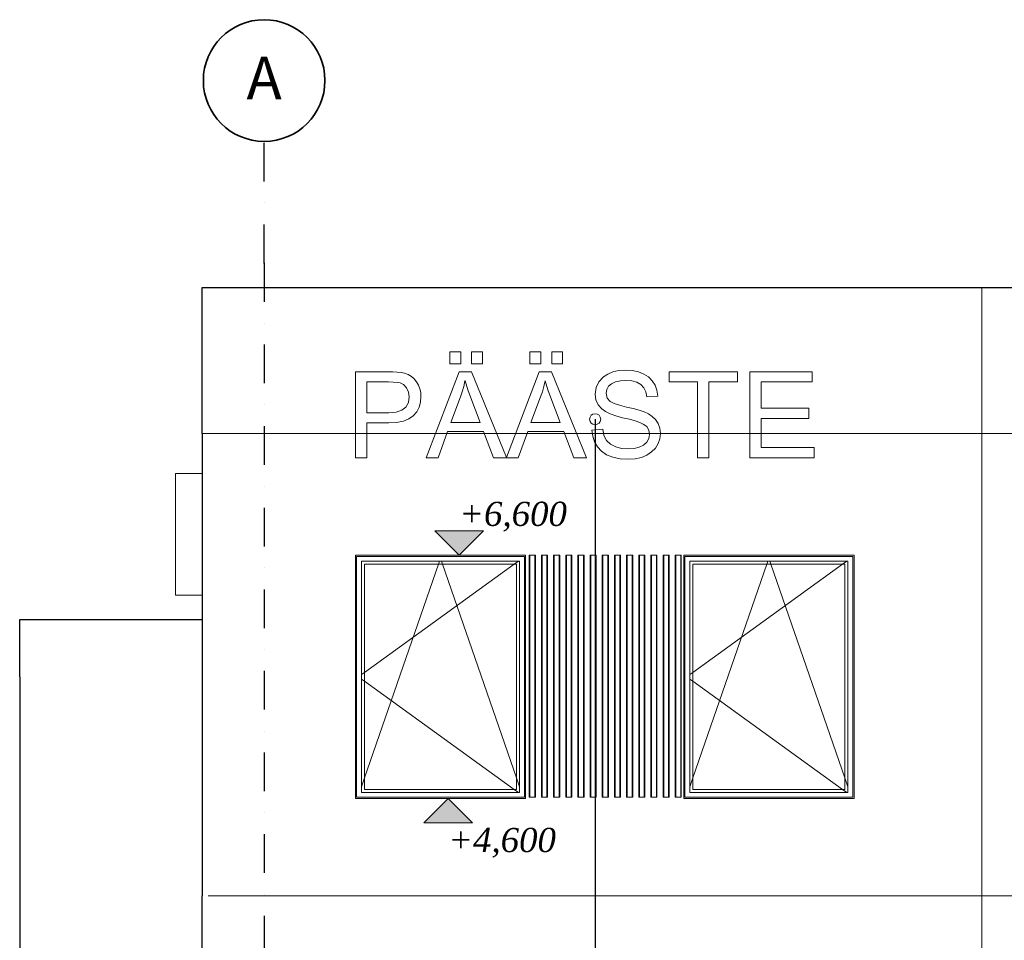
# Model space of a CAD drawing. Header units: millimetres. Extents: x -3848 to 115359, y -22918 to 12821.
# Tile 10 of 51: x -2010 to 6086, y 3435 to 11000. Entities that reach past the tile are written whole.
import ezdxf
from ezdxf.enums import TextEntityAlignment as Align

# ---------------------------------------------------------------- set-up
doc = ezdxf.new("R2010")
doc.units = ezdxf.units.MM
doc.header["$MEASUREMENT"] = 0
doc.linetypes.add('Dot & Dashed', pattern=[670.277762, 317.5, -176.388889, 0, -176.388874])
for name, color, linetype in [('1244_Fassaadi varustus', 7, 'Continuous'), ('New_010_Teljed', 7, 'Continuous'), ('New_1241_Välisseinad', 7, 'Continuous'), ('New_1244_Fassaadi varustus', 7, 'Continuous'), ('New_1252_Varikatused', 7, 'Continuous'), ('New__2D mõõdud', 7, 'Continuous'), ('New_ARCHICAD Windows', 7, 'Continuous')]:
    doc.layers.add(name, color=color, linetype=linetype)
for name, color, linetype, lineweight in [('1244_Fassaadi varustus_Pen_No__101', 252, 'Continuous', 13), ('_2D tähised_Pen_No__1', 7, 'Continuous', 13), ('New_010_Teljed_Pen_No__1', 7, 'Continuous', 13), ('New_010_Teljed_Pen_No__7', 7, 'Continuous', 35), ('New_1241_Välisseinad_Pen_No__41', 7, 'Continuous', 25), ('New_1244_Fassaadi varustus_Pen_No__101', 252, 'Continuous', 13), ('New_1252_Varikatused_Pen_No__41', 7, 'Continuous', 25), ('New__2D mõõdud_Pen_No__101', 252, 'Continuous', 13), ('New_ARCHICAD Windows_Pen_No__101', 252, 'Continuous', 13)]:
    doc.layers.add(name, color=color, linetype=linetype, lineweight=lineweight)
doc.layers.add('New_010_Teljed_Pen_No__48', color=7, linetype='Continuous', lineweight=25, true_color=0xa80f02)
doc.layers.add('New__2D Abi_Pen_No__62', color=7, linetype='Continuous', lineweight=20, true_color=0xaaaaaa)
doc.styles.add('GENERATED_STYLE_1', font='arial.ttf')
doc.styles.add('GENERATED_STYLE_2', font='txt')
doc.dimstyles.new('GENERATED_STYLE__3', dxfattribs={"dimtxt": 0.18, "dimasz": 182.4, "dimexe": 0.18, "dimexo": 0.0625, "dimgap": 0.09, "dimtad": 0, "dimtih": 1, "dimtoh": 1, "dimdec": 4, "dimzin": 0, "dimdsep": 46, "dimcen": 0.09, "dimadec": 0, "dimazin": 0, "dimtfac": 1, "dimtdec": 4, "dimtmove": 0, "dimatfit": 3, "dimldrblk": 'ARROWHEAD_1', "dimfxl": 0, "dimtolj": 1, "dimtzin": 0, "dimarcsym": 0})

# ---------------------------------------------------------------- blocks, each defined once
blk = doc.blocks.new('Section Element_3_1')
at = {"layer": 'New_1241_Välisseinad_Pen_No__41', "color": 7, "linetype": 'Continuous', "lineweight": 25}
blk.add_line((-510, 7600), (-510, 3800), dxfattribs=at)
blk = doc.blocks.new('Section Element_5_1')
at = {"layer": 'New_1241_Välisseinad_Pen_No__41', "color": 7, "linetype": 'Continuous', "lineweight": 25}
for p, q in [((-510, 8800), (-410, 8800)), ((-510, 7600), (-510, 8800))]:
    blk.add_line(p, q, dxfattribs=at)
blk = doc.blocks.new('Section Element_7_1')
at = {"layer": 'New_1241_Välisseinad_Pen_No__41', "color": 7, "linetype": 'Continuous', "lineweight": 25}
blk.add_line((-410, 8800), (37910, 8800), dxfattribs=at)
blk = doc.blocks.new('Section Element_24_1')
at = {"layer": 'New_ARCHICAD Windows_Pen_No__101', "color": 252, "linetype": 'Continuous', "lineweight": 13}
for p, q in [((800, 4650), (800, 6550)), ((800, 6550), (2100, 6550)), ((825, 4675), (825, 6525)), ((825, 6525), (2075, 6525)), ((2055.7, 6525), (825, 5636.1)), ((825, 4769.4), (1432.6, 6525)), ((1432.6, 6525), (1441.3, 6550)), ((1467.3, 6525), (1458.6, 6550)), ((2075, 4769.4), (1467.3, 6525)), ((2090.3, 6550), (2055.7, 6525)), ((2075, 6525), (2075, 4675)), ((2100, 6550), (2100, 4650)), ((825, 5636.1), (800, 5618.1)), ((825, 5563.9), (800, 5581.9)), ((2055.7, 4675), (825, 5563.9)), ((800, 4697.2), (825, 4769.4)), ((2100, 4697.2), (2075, 4769.4)), ((2100, 4650), (800, 4650)), ((2075, 4675), (825, 4675)), ((2090.3, 4650), (2055.7, 4675))]:
    blk.add_line(p, q, dxfattribs=at)
blk = doc.blocks.new('Section Element_25_1')
at = {"layer": 'New_ARCHICAD Windows_Pen_No__101', "color": 252, "linetype": 'Continuous', "lineweight": 13}
for p, q in [((3500, 4650), (3500, 6550)), ((3500, 6550), (4800, 6550)), ((3525, 4675), (3525, 6525)), ((3525, 6525), (4775, 6525)), ((4755.7, 6525), (3525, 5636.1)), ((3525, 4769.4), (4132.6, 6525)), ((4132.6, 6525), (4141.3, 6550)), ((4167.3, 6525), (4158.6, 6550)), ((4775, 4769.4), (4167.3, 6525)), ((4790.3, 6550), (4755.7, 6525)), ((4775, 6525), (4775, 4675)), ((4800, 6550), (4800, 4650)), ((3525, 5636.1), (3500, 5618.1)), ((3525, 5563.9), (3500, 5581.9)), ((4755.7, 4675), (3525, 5563.9)), ((3500, 4697.2), (3525, 4769.4)), ((4800, 4697.2), (4775, 4769.4)), ((4800, 4650), (3500, 4650)), ((4775, 4675), (3525, 4675)), ((4790.3, 4650), (4755.7, 4675))]:
    blk.add_line(p, q, dxfattribs=at)
blk = doc.blocks.new('Section Element_42_1')
at = {"layer": 'New_1241_Välisseinad_Pen_No__41', "color": 7, "linetype": 'Continuous', "lineweight": 25}
for p, q in [((-2009.8, 5600), (-2009.8, 0)), ((-2009.8, 0), (-600, 0)), ((-550, 0), (-536.4, 0))]:
    blk.add_line(p, q, dxfattribs=at)
blk = doc.blocks.new('Section Element_46_1')
at = {"layer": 'New_1252_Varikatused_Pen_No__41', "color": 7, "linetype": 'Continuous', "lineweight": 25}
for p, q in [((-2010.1, 6070), (-2009.8, 6070)), ((-2009.8, 6070), (-510, 6070)), ((-2009.8, 5600), (-2009.8, 6070)), ((-2010.1, 5600), (-2009.8, 5600))]:
    blk.add_line(p, q, dxfattribs=at)
blk = doc.blocks.new('Section Element_51_1')
at = {"layer": 'New_1241_Välisseinad_Pen_No__41', "color": 7, "linetype": 'Continuous', "lineweight": 25}
for p, q in [((-510, 2799.5), (-510, 3800)), ((0, 2799.5), (-510, 2799.5))]:
    blk.add_line(p, q, dxfattribs=at)
blk = doc.blocks.new('Section Element_53_1')
at = {"layer": 'New_1244_Fassaadi varustus_Pen_No__101', "color": 252, "linetype": 'Continuous', "lineweight": 13}
for p, q in [((1616.3, 8270.6), (1527, 8270.6)), ((1527, 8270.6), (1527, 8171.7)), ((1616.3, 8171.7), (1616.3, 8270.6)), ((1794.8, 8270.6), (1706, 8270.6)), ((1706, 8270.6), (1706, 8171.7)), ((1794.8, 8171.7), (1794.8, 8270.6)), ((2275.1, 8270.6), (2185.8, 8270.6)), ((2185.8, 8270.6), (2185.8, 8171.7)), ((2275.1, 8171.7), (2275.1, 8270.6)), ((2453.6, 8270.6), (2364.8, 8270.6)), ((2364.8, 8270.6), (2364.8, 8171.7)), ((2453.6, 8171.7), (2453.6, 8270.6)), ((750, 8107.4), (750, 7400)), ((1016.8, 8107.4), (750, 8107.4)), ((1057, 8106.7), (1016.8, 8107.4)), ((1093.3, 8104.6), (1057, 8106.7)), ((1125.6, 8101.1), (1093.3, 8104.6)), ((1155.3, 8094.7), (1125.6, 8101.1)), ((1603.2, 8107.4), (1331.6, 7400)), ((1527, 8171.7), (1616.3, 8171.7)), ((1704.1, 8107.4), (1603.2, 8107.4)), ((1991.5, 7402.8), (1704.1, 8107.4)), ((1706, 8171.7), (1794.8, 8171.7)), ((2262.1, 8107.4), (1991.5, 7402.8)), ((2185.8, 8171.7), (2275.1, 8171.7)), ((2362.9, 8107.4), (2262.1, 8107.4)), ((2651.5, 7400), (2362.9, 8107.4)), ((2364.8, 8171.7), (2453.6, 8171.7)), ((2867.8, 8105.6), (2825.5, 8088.3)), ((2916.2, 8116), (2867.8, 8105.6)), ((2970.6, 8119.5), (2916.2, 8116)), ((3026.6, 8116), (2970.6, 8119.5)), ((3076.8, 8105.7), (3026.6, 8116)), ((3121.3, 8088.4), (3076.8, 8105.7)), ((3890.9, 8107.4), (3330.7, 8107.4)), ((3330.7, 8107.4), (3330.7, 8023.4)), ((3890.9, 8023.4), (3890.9, 8107.4)), ((4505.3, 8107.4), (3993.3, 8107.4)), ((3993.3, 8107.4), (3993.3, 7400)), ((4505.3, 8023.4), (4505.3, 8107.4)), ((843.6, 7770.6), (843.6, 8023.4)), ((843.6, 8023.4), (1023.6, 8023.4)), ((1023.6, 8023.4), (1061.6, 8022.6)), ((1061.6, 8022.6), (1092.9, 8019.9)), ((1092.9, 8019.9), (1117.4, 8015.5)), ((1117.4, 8015.5), (1146.5, 8001.4)), ((1183.5, 8083.9), (1155.3, 8094.7)), ((1210.3, 8068.6), (1183.5, 8083.9)), ((1234.2, 8048.9), (1210.3, 8068.6)), ((1253.9, 8025.1), (1234.2, 8048.9)), ((1269.4, 7997.1), (1253.9, 8025.1)), ((1640.5, 7987.1), (1650.5, 8033.6)), ((1650.5, 8033.6), (1652.9, 8033.6)), ((1652.9, 8033.6), (1665.8, 7986.7)), ((2299.3, 7987.1), (2309.4, 8033.6)), ((2309.4, 8033.6), (2311.8, 8033.6)), ((2311.8, 8033.6), (2324.7, 7986.7)), ((2752.2, 8023.7), (2730, 7976.9)), ((2789.2, 8064), (2752.2, 8023.7)), ((2825.5, 8088.3), (2789.2, 8064)), ((2856.7, 8008.5), (2889.9, 8023.5)), ((2889.9, 8023.5), (2929.2, 8032.5)), ((2929.2, 8032.5), (2974.4, 8035.5)), ((2974.4, 8035.5), (3023.7, 8031.7)), ((3023.7, 8031.7), (3064.7, 8020.4)), ((3064.7, 8020.4), (3097.5, 8001.5)), ((3160, 8064.2), (3121.3, 8088.4)), ((3191.6, 8033.7), (3160, 8064.2)), ((3214.8, 7997.3), (3191.6, 8033.7)), ((3330.7, 8023.4), (3562.8, 8023.4)), ((3562.8, 8023.4), (3562.8, 7400)), ((3656.9, 7400), (3656.9, 8023.4)), ((3656.9, 8023.4), (3890.9, 8023.4)), ((4086.9, 7807.3), (4086.9, 8023.4)), ((4086.9, 8023.4), (4505.3, 8023.4)), ((1146.5, 8001.4), (1170.7, 7974.9)), ((1170.7, 7974.9), (1187, 7939.9)), ((1187, 7939.9), (1192.4, 7899.9)), ((1280.5, 7966.6), (1269.4, 7997.1)), ((1287.2, 7935.2), (1280.5, 7966.6)), ((1289.4, 7902.8), (1287.2, 7935.2)), ((1614.3, 7901.4), (1628.4, 7943.1)), ((1628.4, 7943.1), (1640.5, 7987.1)), ((1665.8, 7986.7), (1677.5, 7950.3)), ((1677.5, 7950.3), (1687.8, 7922.4)), ((2273.2, 7901.4), (2287.3, 7943.1)), ((2287.3, 7943.1), (2299.3, 7987.1)), ((2324.7, 7986.7), (2336.4, 7950.3)), ((2336.4, 7950.3), (2346.7, 7922.4)), ((2730, 7976.9), (2722.6, 7923.6)), ((2811.3, 7929.8), (2816.4, 7961.5)), ((2816.4, 7961.5), (2831.5, 7987.7)), ((2831.5, 7987.7), (2856.7, 8008.5)), ((3097.5, 8001.5), (3122, 7975.1)), ((3122, 7975.1), (3138.2, 7941.2)), ((3138.2, 7941.2), (3146.2, 7899.9)), ((3229.6, 7955.1), (3214.8, 7997.3)), ((3236, 7907.2), (3229.6, 7955.1)), ((1185.8, 7853.4), (1165.7, 7817.1)), ((1192.4, 7899.9), (1185.8, 7853.4)), ((1273.7, 7814.6), (1285.5, 7856.3)), ((1285.5, 7856.3), (1289.4, 7902.8)), ((1535.2, 7689.5), (1614.3, 7901.4)), ((1687.8, 7922.4), (1707.6, 7869.6)), ((1707.6, 7869.6), (1736.8, 7792)), ((2194, 7689.5), (2273.2, 7901.4)), ((2346.7, 7922.4), (2366.4, 7869.6)), ((2366.4, 7869.6), (2395.6, 7792)), ((2722.6, 7923.6), (2728.4, 7876.8)), ((2728.4, 7876.8), (2745.9, 7836.3)), ((2820.1, 7889.8), (2811.3, 7929.8)), ((2846.3, 7861.5), (2820.1, 7889.8)), ((2876.8, 7846.6), (2846.3, 7861.5)), ((3146.2, 7899.9), (3236, 7907.2)), ((1085.6, 7775.8), (1025.5, 7770.6)), ((1132.3, 7791.3), (1085.6, 7775.8)), ((1165.7, 7817.1), (1132.3, 7791.3)), ((1226.5, 7745.7), (1254, 7777.7)), ((1254, 7777.7), (1273.7, 7814.6)), ((1736.8, 7792), (1775.5, 7689.5)), ((2395.6, 7792), (2434.3, 7689.5)), ((2745.9, 7836.3), (2775.2, 7802)), ((2775.2, 7802), (2805.6, 7779.9)), ((2805.6, 7779.9), (2844.5, 7760.4)), ((2921.4, 7831.7), (2876.8, 7846.6)), ((2980.2, 7816.9), (2921.4, 7831.7)), ((3035.2, 7803.9), (2980.2, 7816.9)), ((3083, 7790.7), (3035.2, 7803.9)), ((3123.6, 7777.3), (3083, 7790.7)), ((3158.8, 7761.3), (3123.6, 7777.3)), ((4478.2, 7807.3), (4086.9, 7807.3)), ((4478.2, 7723.3), (4478.2, 7807.3)), ((1025.5, 7770.6), (843.6, 7770.6)), ((1089.3, 7690.3), (1144.5, 7701.4)), ((1144.5, 7701.4), (1190.2, 7719.9)), ((1190.2, 7719.9), (1226.5, 7745.7)), ((2844.5, 7760.4), (2891.6, 7743.6)), ((2891.6, 7743.6), (2947.2, 7729.3)), ((2947.2, 7729.3), (3002.6, 7716.4)), ((3002.6, 7716.4), (3049.4, 7703.3)), ((3049.4, 7703.3), (3087.7, 7690.2)), ((3190.5, 7740.4), (3158.8, 7761.3)), ((3218.6, 7714.4), (3190.5, 7740.4)), ((3240.6, 7682.7), (3218.6, 7714.4)), ((4086.9, 7484), (4086.9, 7723.3)), ((4086.9, 7723.3), (4478.2, 7723.3)), ((843.6, 7400), (843.6, 7686.6)), ((843.6, 7686.6), (1024.5, 7686.6)), ((1024.5, 7686.6), (1089.3, 7690.3)), ((1430.5, 7400), (1508.7, 7615.2)), ((1508.7, 7615.2), (1804, 7615.2)), ((1775.5, 7689.5), (1535.2, 7689.5)), ((1804, 7615.2), (1887, 7400)), ((2089.3, 7400), (2167.5, 7615.2)), ((2167.5, 7615.2), (2462.8, 7615.2)), ((2434.3, 7689.5), (2194, 7689.5)), ((2462.8, 7615.2), (2545.8, 7400)), ((2783.4, 7635), (2694.6, 7627.3)), ((2694.6, 7627.3), (2701.1, 7576.7)), ((2793.4, 7583.5), (2783.4, 7635)), ((3087.7, 7690.2), (3117.3, 7677)), ((3117.3, 7677), (3145.4, 7655.8)), ((3145.4, 7655.8), (3162.3, 7627.7)), ((3162.3, 7627.7), (3167.9, 7592.5)), ((3253.8, 7644.5), (3240.6, 7682.7)), ((3258.2, 7599.8), (3253.8, 7644.5)), ((2701.1, 7576.7), (2716.4, 7531)), ((2716.4, 7531), (2740.3, 7490.3)), ((2815.3, 7542.2), (2793.4, 7583.5)), ((2849, 7511.2), (2815.3, 7542.2)), ((3162.6, 7558.1), (3146.4, 7528.8)), ((3167.9, 7592.5), (3162.6, 7558.1)), ((3240, 7516.3), (3253.6, 7556.1)), ((3253.6, 7556.1), (3258.2, 7599.8)), ((2740.3, 7490.3), (2773, 7454.5)), ((2773, 7454.5), (2814.7, 7425.4)), ((2891.3, 7489.6), (2849, 7511.2)), ((2939.1, 7476.7), (2891.3, 7489.6)), ((2992.3, 7472.4), (2939.1, 7476.7)), ((3041.4, 7476), (2992.3, 7472.4)), ((3083.8, 7486.7), (3041.4, 7476)), ((3119.5, 7504.7), (3083.8, 7486.7)), ((3146.4, 7528.8), (3119.5, 7504.7)), ((3146.5, 7421.9), (3185.6, 7448.3)), ((3185.6, 7448.3), (3217.3, 7480.3)), ((3217.3, 7480.3), (3240, 7516.3)), ((4521.7, 7484), (4086.9, 7484)), ((4521.7, 7400), (4521.7, 7484)), ((750, 7400), (843.6, 7400)), ((1331.6, 7400), (1430.5, 7400)), ((1887, 7400), (1990.4, 7400)), ((1991.5, 7402.8), (1990.4, 7400)), ((1990.4, 7400), (2089.3, 7400)), ((1992.6, 7400), (1991.5, 7402.8)), ((2545.8, 7400), (2651.5, 7400)), ((2814.7, 7425.4), (2865.8, 7404.6)), ((2865.8, 7404.6), (2926.3, 7392.1)), ((2926.3, 7392.1), (2996.2, 7387.9)), ((2996.2, 7387.9), (3051.8, 7391.7)), ((3051.8, 7391.7), (3101.9, 7403)), ((3101.9, 7403), (3146.5, 7421.9)), ((3562.8, 7400), (3656.9, 7400)), ((3993.3, 7400), (4521.7, 7400))]:
    blk.add_line(p, q, dxfattribs=at)
blk = doc.blocks.new('Section Element_71_1')
at = {"layer": '1244_Fassaadi varustus_Pen_No__101', "color": 252, "linetype": 'Continuous', "lineweight": 13}
for p, q in [((2150, 6600), (750, 6600)), ((750, 6600), (750, 4600)), ((760, 6590), (2140, 6590)), ((760, 4610), (760, 6590)), ((2140, 6590), (2140, 4610)), ((2150, 4600), (2150, 6600)), ((750, 4600), (2150, 4600)), ((2140, 4610), (760, 4610))]:
    blk.add_line(p, q, dxfattribs=at)
blk = doc.blocks.new('Section Element_72_1')
at = {"layer": '1244_Fassaadi varustus_Pen_No__101', "color": 252, "linetype": 'Continuous', "lineweight": 13}
for p, q in [((4850, 6600), (3450, 6600)), ((3450, 6600), (3450, 4600)), ((3460, 6590), (4840, 6590)), ((3460, 4610), (3460, 6590)), ((4840, 6590), (4840, 4610)), ((4850, 4600), (4850, 6600)), ((3450, 4600), (4850, 4600)), ((4840, 4610), (3460, 4610))]:
    blk.add_line(p, q, dxfattribs=at)
blk = doc.blocks.new('Section Element_73_1')
at = {"layer": '1244_Fassaadi varustus_Pen_No__101', "color": 252, "linetype": 'Continuous', "lineweight": 13}
for p, q in [((2180, 6600), (2185, 6600)), ((2180, 4610), (2180, 6600)), ((2185, 6600), (2186.6, 6600)), ((2185, 4610), (2185, 6600)), ((2186.6, 6600), (2190.8, 6600)), ((2190.8, 6600), (2196.5, 6600)), ((2196.5, 6600), (2213.5, 6600)), ((2213.5, 6600), (2219.3, 6600)), ((2219.3, 6600), (2223.5, 6600)), ((2223.5, 6600), (2225, 6600)), ((2225, 6600), (2230, 6600)), ((2225, 4610), (2225, 6600)), ((2230, 4610), (2230, 6600)), ((2180, 4610), (2185, 4610)), ((2185, 4610), (2186.6, 4610)), ((2186.6, 4610), (2190.8, 4610)), ((2190.8, 4610), (2196.5, 4610)), ((2196.5, 4610), (2213.5, 4610)), ((2213.5, 4610), (2219.3, 4610)), ((2219.3, 4610), (2223.5, 4610)), ((2223.5, 4610), (2225, 4610)), ((2225, 4610), (2230, 4610))]:
    blk.add_line(p, q, dxfattribs=at)
blk = doc.blocks.new('Section Element_74_1')
at = {"layer": '1244_Fassaadi varustus_Pen_No__101', "color": 252, "linetype": 'Continuous', "lineweight": 13}
for p, q in [((2280, 6600), (2285, 6600)), ((2280, 4610), (2280, 6600)), ((2285, 6600), (2286.6, 6600)), ((2285, 4610), (2285, 6600)), ((2286.6, 6600), (2290.8, 6600)), ((2290.8, 6600), (2296.5, 6600)), ((2296.5, 6600), (2313.5, 6600)), ((2313.5, 6600), (2319.3, 6600)), ((2319.3, 6600), (2323.5, 6600)), ((2323.5, 6600), (2325, 6600)), ((2325, 6600), (2330, 6600)), ((2325, 4610), (2325, 6600)), ((2330, 4610), (2330, 6600)), ((2280, 4610), (2285, 4610)), ((2285, 4610), (2286.6, 4610)), ((2286.6, 4610), (2290.8, 4610)), ((2290.8, 4610), (2296.5, 4610)), ((2296.5, 4610), (2313.5, 4610)), ((2313.5, 4610), (2319.3, 4610)), ((2319.3, 4610), (2323.5, 4610)), ((2323.5, 4610), (2325, 4610)), ((2325, 4610), (2330, 4610))]:
    blk.add_line(p, q, dxfattribs=at)
blk = doc.blocks.new('Section Element_75_1')
at = {"layer": '1244_Fassaadi varustus_Pen_No__101', "color": 252, "linetype": 'Continuous', "lineweight": 13}
for p, q in [((2380, 6600), (2385, 6600)), ((2380, 4610), (2380, 6600)), ((2385, 6600), (2386.6, 6600)), ((2385, 4610), (2385, 6600)), ((2386.6, 6600), (2390.8, 6600)), ((2390.8, 6600), (2396.5, 6600)), ((2396.5, 6600), (2413.5, 6600)), ((2413.5, 6600), (2419.3, 6600)), ((2419.3, 6600), (2423.5, 6600)), ((2423.5, 6600), (2425, 6600)), ((2425, 6600), (2430, 6600)), ((2425, 4610), (2425, 6600)), ((2430, 4610), (2430, 6600)), ((2380, 4610), (2385, 4610)), ((2385, 4610), (2386.6, 4610)), ((2386.6, 4610), (2390.8, 4610)), ((2390.8, 4610), (2396.5, 4610)), ((2396.5, 4610), (2413.5, 4610)), ((2413.5, 4610), (2419.3, 4610)), ((2419.3, 4610), (2423.5, 4610)), ((2423.5, 4610), (2425, 4610)), ((2425, 4610), (2430, 4610))]:
    blk.add_line(p, q, dxfattribs=at)
blk = doc.blocks.new('Section Element_76_1')
at = {"layer": '1244_Fassaadi varustus_Pen_No__101', "color": 252, "linetype": 'Continuous', "lineweight": 13}
for p, q in [((2480, 6600), (2485, 6600)), ((2480, 4610), (2480, 6600)), ((2485, 6600), (2486.6, 6600)), ((2485, 4610), (2485, 6600)), ((2486.6, 6600), (2490.8, 6600)), ((2490.8, 6600), (2496.5, 6600)), ((2496.5, 6600), (2513.5, 6600)), ((2513.5, 6600), (2519.3, 6600)), ((2519.3, 6600), (2523.5, 6600)), ((2523.5, 6600), (2525, 6600)), ((2525, 6600), (2530, 6600)), ((2525, 4610), (2525, 6600)), ((2530, 4610), (2530, 6600)), ((2480, 4610), (2485, 4610)), ((2485, 4610), (2486.6, 4610)), ((2486.6, 4610), (2490.8, 4610)), ((2490.8, 4610), (2496.5, 4610)), ((2496.5, 4610), (2513.5, 4610)), ((2513.5, 4610), (2519.3, 4610)), ((2519.3, 4610), (2523.5, 4610)), ((2523.5, 4610), (2525, 4610)), ((2525, 4610), (2530, 4610))]:
    blk.add_line(p, q, dxfattribs=at)
blk = doc.blocks.new('Section Element_77_1')
at = {"layer": '1244_Fassaadi varustus_Pen_No__101', "color": 252, "linetype": 'Continuous', "lineweight": 13}
for p, q in [((2580, 6600), (2585, 6600)), ((2580, 4610), (2580, 6600)), ((2585, 6600), (2586.6, 6600)), ((2585, 4610), (2585, 6600)), ((2586.6, 6600), (2590.8, 6600)), ((2590.8, 6600), (2596.5, 6600)), ((2596.5, 6600), (2613.5, 6600)), ((2613.5, 6600), (2619.3, 6600)), ((2619.3, 6600), (2623.5, 6600)), ((2623.5, 6600), (2625, 6600)), ((2625, 6600), (2630, 6600)), ((2625, 4610), (2625, 6600)), ((2630, 4610), (2630, 6600)), ((2580, 4610), (2585, 4610)), ((2585, 4610), (2586.6, 4610)), ((2586.6, 4610), (2590.8, 4610)), ((2590.8, 4610), (2596.5, 4610)), ((2596.5, 4610), (2613.5, 4610)), ((2613.5, 4610), (2619.3, 4610)), ((2619.3, 4610), (2623.5, 4610)), ((2623.5, 4610), (2625, 4610)), ((2625, 4610), (2630, 4610))]:
    blk.add_line(p, q, dxfattribs=at)
blk = doc.blocks.new('Section Element_78_1')
at = {"layer": '1244_Fassaadi varustus_Pen_No__101', "color": 252, "linetype": 'Continuous', "lineweight": 13}
for p, q in [((2680, 6600), (2685, 6600)), ((2680, 4610), (2680, 6600)), ((2685, 6600), (2686.6, 6600)), ((2685, 4610), (2685, 6600)), ((2686.6, 6600), (2690.8, 6600)), ((2690.8, 6600), (2696.5, 6600)), ((2696.5, 6600), (2713.5, 6600)), ((2713.5, 6600), (2719.3, 6600)), ((2719.3, 6600), (2723.5, 6600)), ((2723.5, 6600), (2725, 6600)), ((2725, 6600), (2730, 6600)), ((2725, 4610), (2725, 6600)), ((2730, 4610), (2730, 6600)), ((2680, 4610), (2685, 4610)), ((2685, 4610), (2686.6, 4610)), ((2686.6, 4610), (2690.8, 4610)), ((2690.8, 4610), (2696.5, 4610)), ((2696.5, 4610), (2713.5, 4610)), ((2713.5, 4610), (2719.3, 4610)), ((2719.3, 4610), (2723.5, 4610)), ((2723.5, 4610), (2725, 4610)), ((2725, 4610), (2730, 4610))]:
    blk.add_line(p, q, dxfattribs=at)
blk = doc.blocks.new('Section Element_79_1')
at = {"layer": '1244_Fassaadi varustus_Pen_No__101', "color": 252, "linetype": 'Continuous', "lineweight": 13}
for p, q in [((2780, 6600), (2785, 6600)), ((2780, 4610), (2780, 6600)), ((2785, 6600), (2786.6, 6600)), ((2785, 4610), (2785, 6600)), ((2786.6, 6600), (2790.8, 6600)), ((2790.8, 6600), (2796.5, 6600)), ((2796.5, 6600), (2813.5, 6600)), ((2813.5, 6600), (2819.3, 6600)), ((2819.3, 6600), (2823.5, 6600)), ((2823.5, 6600), (2825, 6600)), ((2825, 6600), (2830, 6600)), ((2825, 4610), (2825, 6600)), ((2830, 4610), (2830, 6600)), ((2780, 4610), (2785, 4610)), ((2785, 4610), (2786.6, 4610)), ((2786.6, 4610), (2790.8, 4610)), ((2790.8, 4610), (2796.5, 4610)), ((2796.5, 4610), (2813.5, 4610)), ((2813.5, 4610), (2819.3, 4610)), ((2819.3, 4610), (2823.5, 4610)), ((2823.5, 4610), (2825, 4610)), ((2825, 4610), (2830, 4610))]:
    blk.add_line(p, q, dxfattribs=at)
blk = doc.blocks.new('Section Element_80_1')
at = {"layer": '1244_Fassaadi varustus_Pen_No__101', "color": 252, "linetype": 'Continuous', "lineweight": 13}
for p, q in [((2880, 6600), (2885, 6600)), ((2880, 4610), (2880, 6600)), ((2885, 6600), (2886.6, 6600)), ((2885, 4610), (2885, 6600)), ((2886.6, 6600), (2890.8, 6600)), ((2890.8, 6600), (2896.5, 6600)), ((2896.5, 6600), (2913.5, 6600)), ((2913.5, 6600), (2919.3, 6600)), ((2919.3, 6600), (2923.5, 6600)), ((2923.5, 6600), (2925, 6600)), ((2925, 6600), (2930, 6600)), ((2925, 4610), (2925, 6600)), ((2930, 4610), (2930, 6600)), ((2880, 4610), (2885, 4610)), ((2885, 4610), (2886.6, 4610)), ((2886.6, 4610), (2890.8, 4610)), ((2890.8, 4610), (2896.5, 4610)), ((2896.5, 4610), (2913.5, 4610)), ((2913.5, 4610), (2919.3, 4610)), ((2919.3, 4610), (2923.5, 4610)), ((2923.5, 4610), (2925, 4610)), ((2925, 4610), (2930, 4610))]:
    blk.add_line(p, q, dxfattribs=at)
blk = doc.blocks.new('Section Element_81_1')
at = {"layer": '1244_Fassaadi varustus_Pen_No__101', "color": 252, "linetype": 'Continuous', "lineweight": 13}
for p, q in [((2980, 6600), (2985, 6600)), ((2980, 4610), (2980, 6600)), ((2985, 6600), (2986.6, 6600)), ((2985, 4610), (2985, 6600)), ((2986.6, 6600), (2990.8, 6600)), ((2990.8, 6600), (2996.5, 6600)), ((2996.5, 6600), (3013.5, 6600)), ((3013.5, 6600), (3019.3, 6600)), ((3019.3, 6600), (3023.5, 6600)), ((3023.5, 6600), (3025, 6600)), ((3025, 6600), (3030, 6600)), ((3025, 4610), (3025, 6600)), ((3030, 4610), (3030, 6600)), ((2980, 4610), (2985, 4610)), ((2985, 4610), (2986.6, 4610)), ((2986.6, 4610), (2990.8, 4610)), ((2990.8, 4610), (2996.5, 4610)), ((2996.5, 4610), (3013.5, 4610)), ((3013.5, 4610), (3019.3, 4610)), ((3019.3, 4610), (3023.5, 4610)), ((3023.5, 4610), (3025, 4610)), ((3025, 4610), (3030, 4610))]:
    blk.add_line(p, q, dxfattribs=at)
blk = doc.blocks.new('Section Element_82_1')
at = {"layer": '1244_Fassaadi varustus_Pen_No__101', "color": 252, "linetype": 'Continuous', "lineweight": 13}
for p, q in [((3080, 6600), (3085, 6600)), ((3080, 4610), (3080, 6600)), ((3085, 6600), (3086.6, 6600)), ((3085, 4610), (3085, 6600)), ((3086.6, 6600), (3090.8, 6600)), ((3090.8, 6600), (3096.5, 6600)), ((3096.5, 6600), (3113.5, 6600)), ((3113.5, 6600), (3119.3, 6600)), ((3119.3, 6600), (3123.5, 6600)), ((3123.5, 6600), (3125, 6600)), ((3125, 6600), (3130, 6600)), ((3125, 4610), (3125, 6600)), ((3130, 4610), (3130, 6600)), ((3080, 4610), (3085, 4610)), ((3085, 4610), (3086.6, 4610)), ((3086.6, 4610), (3090.8, 4610)), ((3090.8, 4610), (3096.5, 4610)), ((3096.5, 4610), (3113.5, 4610)), ((3113.5, 4610), (3119.3, 4610)), ((3119.3, 4610), (3123.5, 4610)), ((3123.5, 4610), (3125, 4610)), ((3125, 4610), (3130, 4610))]:
    blk.add_line(p, q, dxfattribs=at)
blk = doc.blocks.new('Section Element_83_1')
at = {"layer": '1244_Fassaadi varustus_Pen_No__101', "color": 252, "linetype": 'Continuous', "lineweight": 13}
for p, q in [((3180, 6600), (3185, 6600)), ((3180, 4610), (3180, 6600)), ((3185, 6600), (3186.6, 6600)), ((3185, 4610), (3185, 6600)), ((3186.6, 6600), (3190.8, 6600)), ((3190.8, 6600), (3196.5, 6600)), ((3196.5, 6600), (3213.5, 6600)), ((3213.5, 6600), (3219.3, 6600)), ((3219.3, 6600), (3223.5, 6600)), ((3223.5, 6600), (3225, 6600)), ((3225, 6600), (3230, 6600)), ((3225, 4610), (3225, 6600)), ((3230, 4610), (3230, 6600)), ((3180, 4610), (3185, 4610)), ((3185, 4610), (3186.6, 4610)), ((3186.6, 4610), (3190.8, 4610)), ((3190.8, 4610), (3196.5, 4610)), ((3196.5, 4610), (3213.5, 4610)), ((3213.5, 4610), (3219.3, 4610)), ((3219.3, 4610), (3223.5, 4610)), ((3223.5, 4610), (3225, 4610)), ((3225, 4610), (3230, 4610))]:
    blk.add_line(p, q, dxfattribs=at)
blk = doc.blocks.new('Section Element_84_1')
at = {"layer": '1244_Fassaadi varustus_Pen_No__101', "color": 252, "linetype": 'Continuous', "lineweight": 13}
for p, q in [((3280, 6600), (3285, 6600)), ((3280, 4610), (3280, 6600)), ((3285, 6600), (3286.6, 6600)), ((3285, 4610), (3285, 6600)), ((3286.6, 6600), (3290.8, 6600)), ((3290.8, 6600), (3296.5, 6600)), ((3296.5, 6600), (3313.5, 6600)), ((3313.5, 6600), (3319.3, 6600)), ((3319.3, 6600), (3323.5, 6600)), ((3323.5, 6600), (3325, 6600)), ((3325, 6600), (3330, 6600)), ((3325, 4610), (3325, 6600)), ((3330, 4610), (3330, 6600)), ((3280, 4610), (3285, 4610)), ((3285, 4610), (3286.6, 4610)), ((3286.6, 4610), (3290.8, 4610)), ((3290.8, 4610), (3296.5, 4610)), ((3296.5, 4610), (3313.5, 4610)), ((3313.5, 4610), (3319.3, 4610)), ((3319.3, 4610), (3323.5, 4610)), ((3323.5, 4610), (3325, 4610)), ((3325, 4610), (3330, 4610))]:
    blk.add_line(p, q, dxfattribs=at)
blk = doc.blocks.new('Section Element_85_1')
at = {"layer": '1244_Fassaadi varustus_Pen_No__101', "color": 252, "linetype": 'Continuous', "lineweight": 13}
for p, q in [((3380, 6600), (3385, 6600)), ((3380, 4610), (3380, 6600)), ((3385, 6600), (3386.6, 6600)), ((3385, 4610), (3385, 6600)), ((3386.6, 6600), (3390.8, 6600)), ((3390.8, 6600), (3396.5, 6600)), ((3396.5, 6600), (3413.5, 6600)), ((3413.5, 6600), (3419.3, 6600)), ((3419.3, 6600), (3423.5, 6600)), ((3423.5, 6600), (3425, 6600)), ((3425, 6600), (3430, 6600)), ((3425, 4610), (3425, 6600)), ((3430, 4610), (3430, 6600)), ((3380, 4610), (3385, 4610)), ((3385, 4610), (3386.6, 4610)), ((3386.6, 4610), (3390.8, 4610)), ((3390.8, 4610), (3396.5, 4610)), ((3396.5, 4610), (3413.5, 4610)), ((3413.5, 4610), (3419.3, 4610)), ((3419.3, 4610), (3423.5, 4610)), ((3423.5, 4610), (3425, 4610)), ((3425, 4610), (3430, 4610))]:
    blk.add_line(p, q, dxfattribs=at)
blk = doc.blocks.new('Section Element_220_1')
at = {"layer": '1244_Fassaadi varustus_Pen_No__101', "color": 252, "linetype": 'Continuous', "lineweight": 13}
for p, q in [((-730.2, 6270), (-730.2, 7270)), ((-510, 7270), (-730.2, 7270)), ((-510, 6270), (-730.2, 6270))]:
    blk.add_line(p, q, dxfattribs=at)
blk = doc.blocks.new('Standard grid marker[1]_1', base_point=(0, 10000))
at = {"layer": 'New_010_Teljed_Pen_No__48', "color": 14, "linetype": 'Dot & Dashed', "lineweight": 25, "true_color": 0xa80f02}
for q in [(0, 10000), (0, -3000)]:
    blk.add_line((0, 9000), q, dxfattribs=at)
blk.add_point((0, 9000), dxfattribs=at)
blk.add_point((0, 9000), dxfattribs=at)
at = {"layer": 'New_010_Teljed_Pen_No__7', "color": 7, "linetype": 'Continuous', "lineweight": 35}
blk.add_circle((0, 10500), 500, dxfattribs=at)
at = {"layer": 'New_010_Teljed_Pen_No__1', "color": 7, "lineweight": 13, "style": 'GENERATED_STYLE_1'}
for tag, p in [('AC_MarkerText_1_0', (0, 10520.0005)), ('AC_MarkerText_1_1', (0, -4479.9995))]:
    blk.add_attdef(tag, text='', height=350, rotation=360, dxfattribs=at).set_placement(p, align=Align.MIDDLE_CENTER)
blk = doc.blocks.new('Dimension_3_1', base_point=(1603.3, 6600))
at = {"layer": 'New__2D mõõdud_Pen_No__101', "linetype": 'Continuous', "lineweight": 13}
blk.add_hatch(color=252, dxfattribs=at).paths.add_polyline_path([(1603.3, 6600), (1803.3, 6800), (1403.3, 6800)])
at = {"layer": 'New__2D mõõdud_Pen_No__101', "color": 252, "linetype": 'Continuous', "lineweight": 13}
for p, q in [((1603.3, 6600), (1403.3, 6800)), ((1403.3, 6800), (1803.3, 6800)), ((1803.3, 6800), (1603.3, 6600)), ((1603.3, 6600), (1453.3, 6600)), ((1603.3, 6600), (1753.3, 6600))]:
    blk.add_line(p, q, dxfattribs=at)
at = {"layer": 'New__2D mõõdud_Pen_No__101', "color": 252, "lineweight": 13, "insert": (1603.3, 6840), "char_height": 200, "attachment_point": 7, "style": 'GENERATED_STYLE_2'}
blk.add_mtext('\\A1;{\\pql;\\fSwis721 Cn BT|b0|i0|c0|p34;+6,600}', dxfattribs=at)
blk = doc.blocks.new('Dimension_4_1', base_point=(1512.9, 4600))
at = {"layer": 'New__2D mõõdud_Pen_No__101', "linetype": 'Continuous', "lineweight": 13}
blk.add_hatch(color=252, dxfattribs=at).paths.add_polyline_path([(1512.9, 4600), (1312.9, 4400), (1712.9, 4400)])
at = {"layer": 'New__2D mõõdud_Pen_No__101', "color": 252, "linetype": 'Continuous', "lineweight": 13}
for p, q in [((1512.9, 4600), (1312.9, 4400)), ((1512.9, 4600), (1362.9, 4600)), ((1512.9, 4600), (1662.9, 4600)), ((1712.9, 4400), (1512.9, 4600)), ((1312.9, 4400), (1712.9, 4400))]:
    blk.add_line(p, q, dxfattribs=at)
at = {"layer": 'New__2D mõõdud_Pen_No__101', "color": 252, "lineweight": 13, "insert": (1512.9, 4160), "char_height": 200, "attachment_point": 7, "style": 'GENERATED_STYLE_2'}
blk.add_mtext('\\A1;{\\pql;\\fSwis721 Cn BT|b0|i0|c0|p34;+4,600}', dxfattribs=at)
blk = doc.blocks.new('ARROWHEAD_1')
at = {"color": 0, "linetype": 'Continuous', "lineweight": 0}
blk.add_line((0, 0), (-1, 0), dxfattribs=at)
blk.add_circle((0, 0), 0.25, dxfattribs=at)

msp = doc.modelspace()

# ---------------------------------------------------------------- linework, layer by layer
at = {"layer": 'New__2D Abi_Pen_No__62', "color": 253, "linetype": 'Continuous', "lineweight": 20, "true_color": 0xaaaaaa}
for p, q in [((5900, 2799.5), (5900, 8800)), ((-510, 7600.2), (37960, 7600.2)), ((37960, 3800), (-460, 3800))]:
    msp.add_line(p, q, dxfattribs=at)

# ---------------------------------------------------------------- block references
at = {"layer": '1244_Fassaadi varustus', "lineweight": 0}
for name in ['Section Element_220_1', 'Section Element_71_1', 'Section Element_73_1', 'Section Element_74_1', 'Section Element_75_1', 'Section Element_76_1', 'Section Element_77_1', 'Section Element_78_1', 'Section Element_79_1', 'Section Element_80_1', 'Section Element_81_1', 'Section Element_82_1', 'Section Element_83_1', 'Section Element_84_1', 'Section Element_85_1', 'Section Element_72_1']:
    msp.add_blockref(name, (0, 0), dxfattribs=at)
at = {"layer": 'New_010_Teljed', "color": 8, "linetype": 'Continuous', "lineweight": 15}
ref = msp.add_blockref('Standard grid marker[1]_1', (0, 10000), dxfattribs=at)
ref.add_attrib('AC_MarkerText_1', 'A', dxfattribs={"layer": 'New_010_Teljed_Pen_No__1', "color": 7, "lineweight": 13, "height": 350, "rotation": 360, "style": 'GENERATED_STYLE_1'}).set_placement((0, 10520), align=Align.MIDDLE_CENTER)
at = {"layer": 'New_1241_Välisseinad', "lineweight": 0}
for name in ['Section Element_5_1', 'Section Element_7_1', 'Section Element_3_1', 'Section Element_42_1', 'Section Element_51_1']:
    msp.add_blockref(name, (0, 0), dxfattribs=at)
at = {"layer": 'New_1244_Fassaadi varustus', "lineweight": 0}
msp.add_blockref('Section Element_53_1', (0, 0), dxfattribs=at)
at = {"layer": 'New_1252_Varikatused', "lineweight": 0}
msp.add_blockref('Section Element_46_1', (0, 0), dxfattribs=at)
at = {"layer": 'New__2D mõõdud', "color": 252, "linetype": 'Continuous', "lineweight": 13}
for name, p in [('Dimension_3_1', (1603.3, 6600)), ('Dimension_4_1', (1512.9, 4600))]:
    msp.add_blockref(name, p, dxfattribs=at)
at = {"layer": 'New_ARCHICAD Windows', "lineweight": 0}
for name in ['Section Element_24_1', 'Section Element_25_1']:
    msp.add_blockref(name, (0, 0), dxfattribs=at)

# ---------------------------------------------------------------- leaders
at = {"layer": '_2D tähised_Pen_No__1', "color": 7, "linetype": 'Continuous', "lineweight": 13, "annotation_type": 0, "has_hookline": 1, "hookline_direction": 0, "text_width": 292.8}
msp.add_leader([(2721.4, 7716.9), (2721.4, -5299.1), (3064.1, -5299.1)], dimstyle='GENERATED_STYLE__3', dxfattribs=at)

doc.saveas('drawing.dxf')
